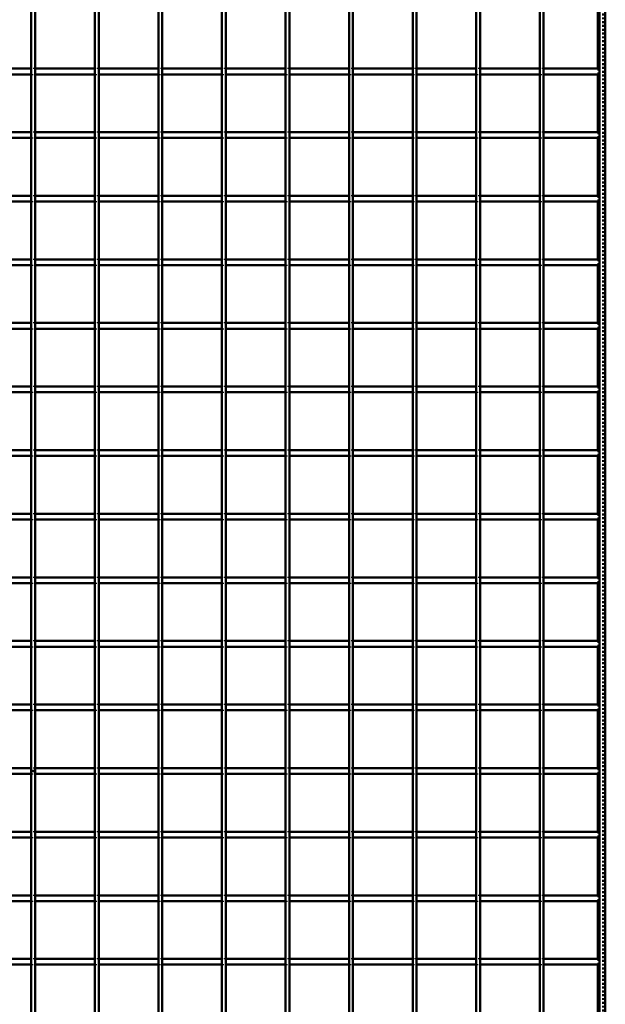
# Model space of a CAD drawing. Header units: millimetres. Extents: x -646 to 545, y -500 to 878.
# Tile 5 of 6: x -7 to 300, y -122 to 394. Entities that reach past the tile are written whole.
import ezdxf

# ---------------------------------------------------------------- set-up
doc = ezdxf.new("R2010")
doc.units = ezdxf.units.MM
doc.linetypes.add('Dashed', pattern=[2, 1, -1])
for name, color, linetype, lineweight in [('2d ConnectionPoints', 7, 'Continuous', 50), ('AM_0', 7, 'Continuous', 50), ('AM_9', 6, 'Dashed', 25)]:
    doc.layers.add(name, color=color, linetype=linetype, lineweight=lineweight)

# ---------------------------------------------------------------- blocks, each defined once
blk = doc.blocks.new('1_LP330333P35011000600VERTICAL1_0_in_LPP3303331160010003500_4')
at = {"layer": 'AM_0'}
for p, q in [((297, 497), (297, -497)), ((300, 497), (300, -497)), ((296.05, 398.46), (296.05, 368.13)), ((296.05, 365.13), (296.05, 334.8)), ((296.05, 331.8), (296.05, 301.47)), ((296.05, 298.47), (296.05, 268.14)), ((296.05, 265.14), (296.05, 234.81)), ((296.05, 231.81), (296.05, 201.48)), ((296.05, 198.48), (296.05, 168.15)), ((296.05, 165.15), (296.05, 134.82)), ((296.05, 131.82), (296.05, 101.49)), ((296.05, 98.49), (296.05, 68.16)), ((296.05, 65.16), (296.05, 34.83)), ((296.05, 31.83), (296.05, 1.5)), ((296.05, -1.5), (296.05, -31.83)), ((296.05, -34.83), (296.05, -65.16)), ((296.05, -68.16), (296.05, -98.49)), ((296.05, -101.49), (296.05, -131.82))]:
    blk.add_line(p, q, dxfattribs=at)
at = {"layer": 'AM_9'}
for p, q in [((298.55, 497), (298.55, -497)), ((298.99, 497), (298.99, -497)), ((296.05, 368.13), (296.05, 365.13)), ((296.05, 334.8), (296.05, 331.8)), ((296.05, 301.47), (296.05, 298.47)), ((296.05, 268.14), (296.05, 265.14)), ((296.05, 234.81), (296.05, 231.81)), ((296.05, 201.48), (296.05, 198.48)), ((296.05, 168.15), (296.05, 165.15)), ((296.05, 134.82), (296.05, 131.82)), ((296.05, 101.49), (296.05, 98.49)), ((296.05, 68.16), (296.05, 65.16)), ((296.05, 34.83), (296.05, 31.83)), ((296.05, 1.5), (296.05, -1.5)), ((296.05, -31.83), (296.05, -34.83)), ((296.05, -65.16), (296.05, -68.16)), ((296.05, -98.49), (296.05, -101.49))]:
    blk.add_line(p, q, dxfattribs=at)
blk = doc.blocks.new('11_LP330333P35011000600VERTICALC9_0_in_LPP3303331160010003500_4')
at = {"layer": 'AM_0'}
for p, q in [((-1, -497), (-1, 497)), ((1, -497), (1, 497))]:
    blk.add_line(p, q, dxfattribs=at)
blk = doc.blocks.new('12_LP330333P35011000600VERTICALC10_0_in_LPP3303331160010003500_4')
at = {"layer": 'AM_0'}
for p, q in [((32.33, -497), (32.33, 497)), ((34.33, -497), (34.33, 497))]:
    blk.add_line(p, q, dxfattribs=at)
blk = doc.blocks.new('13_LP330333P35011000600VERTICALC11_0_in_LPP3303331160010003500_4')
at = {"layer": 'AM_0'}
for p, q in [((65.66, -497), (65.66, 497)), ((67.66, -497), (67.66, 497))]:
    blk.add_line(p, q, dxfattribs=at)
blk = doc.blocks.new('14_LP330333P35011000600VERTICALC12_0_in_LPP3303331160010003500_4')
at = {"layer": 'AM_0'}
for p, q in [((98.99, -497), (98.99, 497)), ((100.99, -497), (100.99, 497))]:
    blk.add_line(p, q, dxfattribs=at)
blk = doc.blocks.new('15_LP330333P35011000600VERTICALC13_0_in_LPP3303331160010003500_4')
at = {"layer": 'AM_0'}
for p, q in [((132.32, -497), (132.32, 497)), ((134.32, -497), (134.32, 497))]:
    blk.add_line(p, q, dxfattribs=at)
blk = doc.blocks.new('16_LP330333P35011000600VERTICALC14_0_in_LPP3303331160010003500_4')
at = {"layer": 'AM_0'}
for p, q in [((165.65, -497), (165.65, 497)), ((167.65, -497), (167.65, 497))]:
    blk.add_line(p, q, dxfattribs=at)
blk = doc.blocks.new('17_LP330333P35011000600VERTICALC15_0_in_LPP3303331160010003500_4')
at = {"layer": 'AM_0'}
for p, q in [((198.98, -497), (198.98, 497)), ((200.98, -497), (200.98, 497))]:
    blk.add_line(p, q, dxfattribs=at)
blk = doc.blocks.new('18_LP330333P35011000600VERTICALC16_0_in_LPP3303331160010003500_4')
at = {"layer": 'AM_0'}
for p, q in [((232.31, -497), (232.31, 497)), ((234.31, -497), (234.31, 497))]:
    blk.add_line(p, q, dxfattribs=at)
blk = doc.blocks.new('19_LP330333P35011000600VERTICALC17_0_in_LPP3303331160010003500_4')
at = {"layer": 'AM_0'}
for p, q in [((265.64, -497), (265.64, 497)), ((267.64, -497), (267.64, 497))]:
    blk.add_line(p, q, dxfattribs=at)
blk = doc.blocks.new('32_9jdswc5cgtnca5zgxebwqtzel________0_in_LPP3303331160010003500_4')
at = {"layer": 'AM_0'}
for p, q in [((-1, -98.49), (-32.33, -98.49)), ((-1, -101.49), (-32.33, -101.49)), ((-1, -98.49), (-1, -101.49)), ((1, -101.49), (1, -98.49)), ((32.33, -98.49), (1, -98.49)), ((32.33, -101.49), (1, -101.49)), ((32.33, -98.49), (32.33, -101.49)), ((34.33, -101.49), (34.33, -98.49)), ((65.66, -98.49), (34.33, -98.49)), ((65.66, -101.49), (34.33, -101.49)), ((65.66, -98.49), (65.66, -101.49)), ((67.66, -101.49), (67.66, -98.49)), ((98.99, -98.49), (67.66, -98.49)), ((98.99, -101.49), (67.66, -101.49)), ((98.99, -98.49), (98.99, -101.49)), ((100.99, -101.49), (100.99, -98.49)), ((132.32, -98.49), (100.99, -98.49)), ((132.32, -101.49), (100.99, -101.49)), ((132.32, -98.49), (132.32, -101.49)), ((165.65, -98.49), (134.32, -98.49)), ((134.32, -101.49), (134.32, -98.49)), ((165.65, -101.49), (134.32, -101.49)), ((165.65, -98.49), (165.65, -101.49)), ((167.65, -101.49), (167.65, -98.49)), ((198.98, -98.49), (167.65, -98.49)), ((198.98, -101.49), (167.65, -101.49)), ((198.98, -98.49), (198.98, -101.49)), ((232.31, -98.49), (200.98, -98.49)), ((200.98, -101.49), (200.98, -98.49)), ((232.31, -101.49), (200.98, -101.49)), ((232.31, -98.49), (232.31, -101.49)), ((234.31, -101.49), (234.31, -98.49)), ((265.64, -98.49), (234.31, -98.49)), ((265.64, -101.49), (234.31, -101.49)), ((265.64, -98.49), (265.64, -101.49)), ((267.64, -101.49), (267.64, -98.49)), ((297, -98.49), (267.64, -98.49)), ((297, -101.49), (267.64, -101.49)), ((297, -98.49), (297, -101.49))]:
    blk.add_line(p, q, dxfattribs=at)
at = {"layer": 'AM_9'}
for p, q in [((1, -98.49), (-1, -98.49)), ((-1, -101.49), (1, -101.49)), ((34.33, -98.49), (32.33, -98.49)), ((32.33, -101.49), (34.33, -101.49)), ((67.66, -98.49), (65.66, -98.49)), ((65.66, -101.49), (67.66, -101.49)), ((100.99, -98.49), (98.99, -98.49)), ((98.99, -101.49), (100.99, -101.49)), ((134.32, -98.49), (132.32, -98.49)), ((132.32, -101.49), (134.32, -101.49)), ((167.65, -98.49), (165.65, -98.49)), ((165.65, -101.49), (167.65, -101.49)), ((200.98, -98.49), (198.98, -98.49)), ((198.98, -101.49), (200.98, -101.49)), ((234.31, -98.49), (232.31, -98.49)), ((232.31, -101.49), (234.31, -101.49)), ((267.64, -98.49), (265.64, -98.49)), ((265.64, -101.49), (267.64, -101.49))]:
    blk.add_line(p, q, dxfattribs=at)
blk = doc.blocks.new('33_9qaq5e8idy37gyktq3g7pl9uh________0_in_LPP3303331160010003500_4')
at = {"layer": 'AM_0'}
for p, q in [((-1, -65.16), (-32.33, -65.16)), ((-1, -65.16), (-1, -68.16)), ((1, -68.16), (1, -65.16)), ((32.33, -65.16), (1, -65.16)), ((32.33, -65.16), (32.33, -68.16)), ((34.33, -68.16), (34.33, -65.16)), ((65.66, -65.16), (34.33, -65.16)), ((65.66, -65.16), (65.66, -68.16)), ((67.66, -68.16), (67.66, -65.16)), ((98.99, -65.16), (67.66, -65.16)), ((98.99, -65.16), (98.99, -68.16)), ((100.99, -68.16), (100.99, -65.16)), ((132.32, -65.16), (100.99, -65.16)), ((132.32, -65.16), (132.32, -68.16)), ((165.65, -65.16), (134.32, -65.16)), ((134.32, -68.16), (134.32, -65.16)), ((165.65, -65.16), (165.65, -68.16)), ((167.65, -68.16), (167.65, -65.16)), ((198.98, -65.16), (167.65, -65.16)), ((198.98, -65.16), (198.98, -68.16)), ((232.31, -65.16), (200.98, -65.16)), ((200.98, -68.16), (200.98, -65.16)), ((232.31, -65.16), (232.31, -68.16)), ((234.31, -68.16), (234.31, -65.16)), ((265.64, -65.16), (234.31, -65.16)), ((265.64, -65.16), (265.64, -68.16)), ((267.64, -68.16), (267.64, -65.16)), ((297, -65.16), (267.64, -65.16)), ((297, -65.16), (297, -68.16)), ((-1, -68.16), (-32.33, -68.16)), ((32.33, -68.16), (1, -68.16)), ((65.66, -68.16), (34.33, -68.16)), ((98.99, -68.16), (67.66, -68.16)), ((132.32, -68.16), (100.99, -68.16)), ((165.65, -68.16), (134.32, -68.16)), ((198.98, -68.16), (167.65, -68.16)), ((232.31, -68.16), (200.98, -68.16)), ((265.64, -68.16), (234.31, -68.16)), ((297, -68.16), (267.64, -68.16))]:
    blk.add_line(p, q, dxfattribs=at)
at = {"layer": 'AM_9'}
for p, q in [((1, -65.16), (-1, -65.16)), ((34.33, -65.16), (32.33, -65.16)), ((67.66, -65.16), (65.66, -65.16)), ((100.99, -65.16), (98.99, -65.16)), ((134.32, -65.16), (132.32, -65.16)), ((167.65, -65.16), (165.65, -65.16)), ((200.98, -65.16), (198.98, -65.16)), ((234.31, -65.16), (232.31, -65.16)), ((267.64, -65.16), (265.64, -65.16)), ((-1, -68.16), (1, -68.16)), ((32.33, -68.16), (34.33, -68.16)), ((65.66, -68.16), (67.66, -68.16)), ((98.99, -68.16), (100.99, -68.16)), ((132.32, -68.16), (134.32, -68.16)), ((165.65, -68.16), (167.65, -68.16)), ((198.98, -68.16), (200.98, -68.16)), ((232.31, -68.16), (234.31, -68.16)), ((265.64, -68.16), (267.64, -68.16))]:
    blk.add_line(p, q, dxfattribs=at)
blk = doc.blocks.new('34_aghna322fnwt1qzxbpidz78mi________0_in_LPP3303331160010003500_4')
at = {"layer": 'AM_0'}
for p, q in [((-1, -31.83), (-32.33, -31.83)), ((-1, -34.83), (-32.33, -34.83)), ((-1, -31.83), (-1, -34.83)), ((1, -34.83), (1, -31.83)), ((32.33, -31.83), (1, -31.83)), ((32.33, -34.83), (1, -34.83)), ((32.33, -31.83), (32.33, -34.83)), ((34.33, -34.83), (34.33, -31.83)), ((65.66, -31.83), (34.33, -31.83)), ((65.66, -34.83), (34.33, -34.83)), ((65.66, -31.83), (65.66, -34.83)), ((67.66, -34.83), (67.66, -31.83)), ((98.99, -31.83), (67.66, -31.83)), ((98.99, -34.83), (67.66, -34.83)), ((98.99, -31.83), (98.99, -34.83)), ((100.99, -34.83), (100.99, -31.83)), ((132.32, -31.83), (100.99, -31.83)), ((132.32, -34.83), (100.99, -34.83)), ((132.32, -31.83), (132.32, -34.83)), ((165.65, -31.83), (134.32, -31.83)), ((134.32, -34.83), (134.32, -31.83)), ((165.65, -34.83), (134.32, -34.83)), ((165.65, -31.83), (165.65, -34.83)), ((167.65, -34.83), (167.65, -31.83)), ((198.98, -31.83), (167.65, -31.83)), ((198.98, -34.83), (167.65, -34.83)), ((198.98, -31.83), (198.98, -34.83)), ((232.31, -31.83), (200.98, -31.83)), ((200.98, -34.83), (200.98, -31.83)), ((232.31, -34.83), (200.98, -34.83)), ((232.31, -31.83), (232.31, -34.83)), ((234.31, -34.83), (234.31, -31.83)), ((265.64, -31.83), (234.31, -31.83)), ((265.64, -34.83), (234.31, -34.83)), ((265.64, -31.83), (265.64, -34.83)), ((267.64, -34.83), (267.64, -31.83)), ((297, -31.83), (267.64, -31.83)), ((297, -34.83), (267.64, -34.83)), ((297, -31.83), (297, -34.83))]:
    blk.add_line(p, q, dxfattribs=at)
at = {"layer": 'AM_9'}
for p, q in [((1, -31.83), (-1, -31.83)), ((-1, -34.83), (1, -34.83)), ((34.33, -31.83), (32.33, -31.83)), ((32.33, -34.83), (34.33, -34.83)), ((67.66, -31.83), (65.66, -31.83)), ((65.66, -34.83), (67.66, -34.83)), ((100.99, -31.83), (98.99, -31.83)), ((98.99, -34.83), (100.99, -34.83)), ((134.32, -31.83), (132.32, -31.83)), ((132.32, -34.83), (134.32, -34.83)), ((167.65, -31.83), (165.65, -31.83)), ((165.65, -34.83), (167.65, -34.83)), ((200.98, -31.83), (198.98, -31.83)), ((198.98, -34.83), (200.98, -34.83)), ((234.31, -31.83), (232.31, -31.83)), ((232.31, -34.83), (234.31, -34.83)), ((267.64, -31.83), (265.64, -31.83)), ((265.64, -34.83), (267.64, -34.83))]:
    blk.add_line(p, q, dxfattribs=at)
blk = doc.blocks.new('35_vgpky97bdm0uu32fz2g6us3lf________0_in_LPP3303331160010003500_4')
at = {"layer": 'AM_0'}
for p, q in [((-1, 1.5), (-32.33, 1.5)), ((-1, 1.5), (-1, -1.5)), ((1, -1.5), (1, 1.5)), ((32.33, 1.5), (1, 1.5)), ((32.33, 1.5), (32.33, -1.5)), ((34.33, -1.5), (34.33, 1.5)), ((65.66, 1.5), (34.33, 1.5)), ((65.66, 1.5), (65.66, -1.5)), ((67.66, -1.5), (67.66, 1.5)), ((98.99, 1.5), (67.66, 1.5)), ((98.99, 1.5), (98.99, -1.5)), ((100.99, -1.5), (100.99, 1.5)), ((132.32, 1.5), (100.99, 1.5)), ((132.32, 1.5), (132.32, -1.5)), ((165.65, 1.5), (134.32, 1.5)), ((134.32, -1.5), (134.32, 1.5)), ((165.65, 1.5), (165.65, -1.5)), ((167.65, -1.5), (167.65, 1.5)), ((198.98, 1.5), (167.65, 1.5)), ((198.98, 1.5), (198.98, -1.5)), ((232.31, 1.5), (200.98, 1.5)), ((200.98, -1.5), (200.98, 1.5)), ((232.31, 1.5), (232.31, -1.5)), ((234.31, -1.5), (234.31, 1.5)), ((265.64, 1.5), (234.31, 1.5)), ((265.64, 1.5), (265.64, -1.5)), ((267.64, -1.5), (267.64, 1.5)), ((297, 1.5), (267.64, 1.5)), ((297, 1.5), (297, -1.5)), ((-1, -1.5), (-32.33, -1.5)), ((32.33, -1.5), (1, -1.5)), ((65.66, -1.5), (34.33, -1.5)), ((98.99, -1.5), (67.66, -1.5)), ((132.32, -1.5), (100.99, -1.5)), ((165.65, -1.5), (134.32, -1.5)), ((198.98, -1.5), (167.65, -1.5)), ((232.31, -1.5), (200.98, -1.5)), ((265.64, -1.5), (234.31, -1.5)), ((297, -1.5), (267.64, -1.5))]:
    blk.add_line(p, q, dxfattribs=at)
at = {"layer": 'AM_9'}
for p, q in [((1, 1.5), (-1, 1.5)), ((34.33, 1.5), (32.33, 1.5)), ((67.66, 1.5), (65.66, 1.5)), ((100.99, 1.5), (98.99, 1.5)), ((134.32, 1.5), (132.32, 1.5)), ((167.65, 1.5), (165.65, 1.5)), ((200.98, 1.5), (198.98, 1.5)), ((234.31, 1.5), (232.31, 1.5)), ((267.64, 1.5), (265.64, 1.5)), ((-1, -1.5), (1, -1.5)), ((32.33, -1.5), (34.33, -1.5)), ((65.66, -1.5), (67.66, -1.5)), ((98.99, -1.5), (100.99, -1.5)), ((132.32, -1.5), (134.32, -1.5)), ((165.65, -1.5), (167.65, -1.5)), ((198.98, -1.5), (200.98, -1.5)), ((232.31, -1.5), (234.31, -1.5)), ((265.64, -1.5), (267.64, -1.5))]:
    blk.add_line(p, q, dxfattribs=at)
blk = doc.blocks.new('36_go2wdkua8dk516t7kkgviaw2a________0_in_LPP3303331160010003500_4')
at = {"layer": 'AM_0'}
for p, q in [((-1, 34.83), (-32.33, 34.83)), ((-1, 31.83), (-32.33, 31.83)), ((-1, 34.83), (-1, 31.83)), ((1, 31.83), (1, 34.83)), ((32.33, 34.83), (1, 34.83)), ((32.33, 31.83), (1, 31.83)), ((32.33, 34.83), (32.33, 31.83)), ((34.33, 31.83), (34.33, 34.83)), ((65.66, 34.83), (34.33, 34.83)), ((65.66, 31.83), (34.33, 31.83)), ((65.66, 34.83), (65.66, 31.83)), ((67.66, 31.83), (67.66, 34.83)), ((98.99, 34.83), (67.66, 34.83)), ((98.99, 31.83), (67.66, 31.83)), ((98.99, 34.83), (98.99, 31.83)), ((100.99, 31.83), (100.99, 34.83)), ((132.32, 34.83), (100.99, 34.83)), ((132.32, 31.83), (100.99, 31.83)), ((132.32, 34.83), (132.32, 31.83)), ((165.65, 34.83), (134.32, 34.83)), ((134.32, 31.83), (134.32, 34.83)), ((165.65, 31.83), (134.32, 31.83)), ((165.65, 34.83), (165.65, 31.83)), ((167.65, 31.83), (167.65, 34.83)), ((198.98, 34.83), (167.65, 34.83)), ((198.98, 31.83), (167.65, 31.83)), ((198.98, 34.83), (198.98, 31.83)), ((232.31, 34.83), (200.98, 34.83)), ((200.98, 31.83), (200.98, 34.83)), ((232.31, 31.83), (200.98, 31.83)), ((232.31, 34.83), (232.31, 31.83)), ((234.31, 31.83), (234.31, 34.83)), ((265.64, 34.83), (234.31, 34.83)), ((265.64, 31.83), (234.31, 31.83)), ((265.64, 34.83), (265.64, 31.83)), ((267.64, 31.83), (267.64, 34.83)), ((297, 34.83), (267.64, 34.83)), ((297, 31.83), (267.64, 31.83)), ((297, 34.83), (297, 31.83))]:
    blk.add_line(p, q, dxfattribs=at)
at = {"layer": 'AM_9'}
for p, q in [((1, 34.83), (-1, 34.83)), ((-1, 31.83), (1, 31.83)), ((34.33, 34.83), (32.33, 34.83)), ((32.33, 31.83), (34.33, 31.83)), ((67.66, 34.83), (65.66, 34.83)), ((65.66, 31.83), (67.66, 31.83)), ((100.99, 34.83), (98.99, 34.83)), ((98.99, 31.83), (100.99, 31.83)), ((134.32, 34.83), (132.32, 34.83)), ((132.32, 31.83), (134.32, 31.83)), ((167.65, 34.83), (165.65, 34.83)), ((165.65, 31.83), (167.65, 31.83)), ((200.98, 34.83), (198.98, 34.83)), ((198.98, 31.83), (200.98, 31.83)), ((234.31, 34.83), (232.31, 34.83)), ((232.31, 31.83), (234.31, 31.83)), ((267.64, 34.83), (265.64, 34.83)), ((265.64, 31.83), (267.64, 31.83))]:
    blk.add_line(p, q, dxfattribs=at)
blk = doc.blocks.new('37_oodrnj6yf3tkq0uzaq79ta37g________0_in_LPP3303331160010003500_4')
at = {"layer": 'AM_0'}
for p, q in [((-1, 68.16), (-32.33, 68.16)), ((-1, 68.16), (-1, 65.16)), ((1, 65.16), (1, 68.16)), ((32.33, 68.16), (1, 68.16)), ((32.33, 68.16), (32.33, 65.16)), ((34.33, 65.16), (34.33, 68.16)), ((65.66, 68.16), (34.33, 68.16)), ((65.66, 68.16), (65.66, 65.16)), ((67.66, 65.16), (67.66, 68.16)), ((98.99, 68.16), (67.66, 68.16)), ((98.99, 68.16), (98.99, 65.16)), ((100.99, 65.16), (100.99, 68.16)), ((132.32, 68.16), (100.99, 68.16)), ((132.32, 68.16), (132.32, 65.16)), ((165.65, 68.16), (134.32, 68.16)), ((134.32, 65.16), (134.32, 68.16)), ((165.65, 68.16), (165.65, 65.16)), ((167.65, 65.16), (167.65, 68.16)), ((198.98, 68.16), (167.65, 68.16)), ((198.98, 68.16), (198.98, 65.16)), ((232.31, 68.16), (200.98, 68.16)), ((200.98, 65.16), (200.98, 68.16)), ((232.31, 68.16), (232.31, 65.16)), ((234.31, 65.16), (234.31, 68.16)), ((265.64, 68.16), (234.31, 68.16)), ((265.64, 68.16), (265.64, 65.16)), ((267.64, 65.16), (267.64, 68.16)), ((297, 68.16), (267.64, 68.16)), ((297, 68.16), (297, 65.16)), ((-1, 65.16), (-32.33, 65.16)), ((32.33, 65.16), (1, 65.16)), ((65.66, 65.16), (34.33, 65.16)), ((98.99, 65.16), (67.66, 65.16)), ((132.32, 65.16), (100.99, 65.16)), ((165.65, 65.16), (134.32, 65.16)), ((198.98, 65.16), (167.65, 65.16)), ((232.31, 65.16), (200.98, 65.16)), ((265.64, 65.16), (234.31, 65.16)), ((297, 65.16), (267.64, 65.16))]:
    blk.add_line(p, q, dxfattribs=at)
at = {"layer": 'AM_9'}
for p, q in [((1, 68.16), (-1, 68.16)), ((34.33, 68.16), (32.33, 68.16)), ((67.66, 68.16), (65.66, 68.16)), ((100.99, 68.16), (98.99, 68.16)), ((134.32, 68.16), (132.32, 68.16)), ((167.65, 68.16), (165.65, 68.16)), ((200.98, 68.16), (198.98, 68.16)), ((234.31, 68.16), (232.31, 68.16)), ((267.64, 68.16), (265.64, 68.16)), ((-1, 65.16), (1, 65.16)), ((32.33, 65.16), (34.33, 65.16)), ((65.66, 65.16), (67.66, 65.16)), ((98.99, 65.16), (100.99, 65.16)), ((132.32, 65.16), (134.32, 65.16)), ((165.65, 65.16), (167.65, 65.16)), ((198.98, 65.16), (200.98, 65.16)), ((232.31, 65.16), (234.31, 65.16)), ((265.64, 65.16), (267.64, 65.16))]:
    blk.add_line(p, q, dxfattribs=at)
blk = doc.blocks.new('38_rgeu6r6o9dz36n0zedbymiq3r________0_in_LPP3303331160010003500_4')
at = {"layer": 'AM_0'}
for p, q in [((-1, 101.49), (-32.33, 101.49)), ((-1, 98.49), (-32.33, 98.49)), ((-1, 101.49), (-1, 98.49)), ((1, 98.49), (1, 101.49)), ((32.33, 101.49), (1, 101.49)), ((32.33, 98.49), (1, 98.49)), ((32.33, 101.49), (32.33, 98.49)), ((34.33, 98.49), (34.33, 101.49)), ((65.66, 101.49), (34.33, 101.49)), ((65.66, 98.49), (34.33, 98.49)), ((65.66, 101.49), (65.66, 98.49)), ((67.66, 98.49), (67.66, 101.49)), ((98.99, 101.49), (67.66, 101.49)), ((98.99, 98.49), (67.66, 98.49)), ((98.99, 101.49), (98.99, 98.49)), ((100.99, 98.49), (100.99, 101.49)), ((132.32, 101.49), (100.99, 101.49)), ((132.32, 98.49), (100.99, 98.49)), ((132.32, 101.49), (132.32, 98.49)), ((165.65, 101.49), (134.32, 101.49)), ((134.32, 98.49), (134.32, 101.49)), ((165.65, 98.49), (134.32, 98.49)), ((165.65, 101.49), (165.65, 98.49)), ((167.65, 98.49), (167.65, 101.49)), ((198.98, 101.49), (167.65, 101.49)), ((198.98, 98.49), (167.65, 98.49)), ((198.98, 101.49), (198.98, 98.49)), ((232.31, 101.49), (200.98, 101.49)), ((200.98, 98.49), (200.98, 101.49)), ((232.31, 98.49), (200.98, 98.49)), ((232.31, 101.49), (232.31, 98.49)), ((234.31, 98.49), (234.31, 101.49)), ((265.64, 101.49), (234.31, 101.49)), ((265.64, 98.49), (234.31, 98.49)), ((265.64, 101.49), (265.64, 98.49)), ((267.64, 98.49), (267.64, 101.49)), ((297, 101.49), (267.64, 101.49)), ((297, 98.49), (267.64, 98.49)), ((297, 101.49), (297, 98.49))]:
    blk.add_line(p, q, dxfattribs=at)
at = {"layer": 'AM_9'}
for p, q in [((1, 101.49), (-1, 101.49)), ((-1, 98.49), (1, 98.49)), ((34.33, 101.49), (32.33, 101.49)), ((32.33, 98.49), (34.33, 98.49)), ((67.66, 101.49), (65.66, 101.49)), ((65.66, 98.49), (67.66, 98.49)), ((100.99, 101.49), (98.99, 101.49)), ((98.99, 98.49), (100.99, 98.49)), ((134.32, 101.49), (132.32, 101.49)), ((132.32, 98.49), (134.32, 98.49)), ((167.65, 101.49), (165.65, 101.49)), ((165.65, 98.49), (167.65, 98.49)), ((200.98, 101.49), (198.98, 101.49)), ((198.98, 98.49), (200.98, 98.49)), ((234.31, 101.49), (232.31, 101.49)), ((232.31, 98.49), (234.31, 98.49)), ((267.64, 101.49), (265.64, 101.49)), ((265.64, 98.49), (267.64, 98.49))]:
    blk.add_line(p, q, dxfattribs=at)
blk = doc.blocks.new('39_v7jhofesq4grozqt9tocl1opb________0_in_LPP3303331160010003500_4')
at = {"layer": 'AM_0'}
for p, q in [((-1, 134.82), (-32.33, 134.82)), ((-1, 134.82), (-1, 131.82)), ((1, 131.82), (1, 134.82)), ((32.33, 134.82), (1, 134.82)), ((32.33, 134.82), (32.33, 131.82)), ((34.33, 131.82), (34.33, 134.82)), ((65.66, 134.82), (34.33, 134.82)), ((65.66, 134.82), (65.66, 131.82)), ((67.66, 131.82), (67.66, 134.82)), ((98.99, 134.82), (67.66, 134.82)), ((98.99, 134.82), (98.99, 131.82)), ((100.99, 131.82), (100.99, 134.82)), ((132.32, 134.82), (100.99, 134.82)), ((132.32, 134.82), (132.32, 131.82)), ((165.65, 134.82), (134.32, 134.82)), ((134.32, 131.82), (134.32, 134.82)), ((165.65, 134.82), (165.65, 131.82)), ((167.65, 131.82), (167.65, 134.82)), ((198.98, 134.82), (167.65, 134.82)), ((198.98, 134.82), (198.98, 131.82)), ((232.31, 134.82), (200.98, 134.82)), ((200.98, 131.82), (200.98, 134.82)), ((232.31, 134.82), (232.31, 131.82)), ((234.31, 131.82), (234.31, 134.82)), ((265.64, 134.82), (234.31, 134.82)), ((265.64, 134.82), (265.64, 131.82)), ((267.64, 131.82), (267.64, 134.82)), ((297, 134.82), (267.64, 134.82)), ((297, 134.82), (297, 131.82)), ((-1, 131.82), (-32.33, 131.82)), ((32.33, 131.82), (1, 131.82)), ((65.66, 131.82), (34.33, 131.82)), ((98.99, 131.82), (67.66, 131.82)), ((132.32, 131.82), (100.99, 131.82)), ((165.65, 131.82), (134.32, 131.82)), ((198.98, 131.82), (167.65, 131.82)), ((232.31, 131.82), (200.98, 131.82)), ((265.64, 131.82), (234.31, 131.82)), ((297, 131.82), (267.64, 131.82))]:
    blk.add_line(p, q, dxfattribs=at)
at = {"layer": 'AM_9'}
for p, q in [((1, 134.82), (-1, 134.82)), ((34.33, 134.82), (32.33, 134.82)), ((67.66, 134.82), (65.66, 134.82)), ((100.99, 134.82), (98.99, 134.82)), ((134.32, 134.82), (132.32, 134.82)), ((167.65, 134.82), (165.65, 134.82)), ((200.98, 134.82), (198.98, 134.82)), ((234.31, 134.82), (232.31, 134.82)), ((267.64, 134.82), (265.64, 134.82)), ((-1, 131.82), (1, 131.82)), ((32.33, 131.82), (34.33, 131.82)), ((65.66, 131.82), (67.66, 131.82)), ((98.99, 131.82), (100.99, 131.82)), ((132.32, 131.82), (134.32, 131.82)), ((165.65, 131.82), (167.65, 131.82)), ((198.98, 131.82), (200.98, 131.82)), ((232.31, 131.82), (234.31, 131.82)), ((265.64, 131.82), (267.64, 131.82))]:
    blk.add_line(p, q, dxfattribs=at)
blk = doc.blocks.new('40_0grsrmxah9h9ftwunhie53nii________0_in_LPP3303331160010003500_4')
at = {"layer": 'AM_0'}
for p, q in [((-1, 168.15), (-32.33, 168.15)), ((-1, 165.15), (-32.33, 165.15)), ((-1, 168.15), (-1, 165.15)), ((1, 165.15), (1, 168.15)), ((32.33, 168.15), (1, 168.15)), ((32.33, 165.15), (1, 165.15)), ((32.33, 168.15), (32.33, 165.15)), ((34.33, 165.15), (34.33, 168.15)), ((65.66, 168.15), (34.33, 168.15)), ((65.66, 165.15), (34.33, 165.15)), ((65.66, 168.15), (65.66, 165.15)), ((67.66, 165.15), (67.66, 168.15)), ((98.99, 168.15), (67.66, 168.15)), ((98.99, 165.15), (67.66, 165.15)), ((98.99, 168.15), (98.99, 165.15)), ((100.99, 165.15), (100.99, 168.15)), ((132.32, 168.15), (100.99, 168.15)), ((132.32, 165.15), (100.99, 165.15)), ((132.32, 168.15), (132.32, 165.15)), ((165.65, 168.15), (134.32, 168.15)), ((134.32, 165.15), (134.32, 168.15)), ((165.65, 165.15), (134.32, 165.15)), ((165.65, 168.15), (165.65, 165.15)), ((167.65, 165.15), (167.65, 168.15)), ((198.98, 168.15), (167.65, 168.15)), ((198.98, 165.15), (167.65, 165.15)), ((198.98, 168.15), (198.98, 165.15)), ((232.31, 168.15), (200.98, 168.15)), ((200.98, 165.15), (200.98, 168.15)), ((232.31, 165.15), (200.98, 165.15)), ((232.31, 168.15), (232.31, 165.15)), ((234.31, 165.15), (234.31, 168.15)), ((265.64, 168.15), (234.31, 168.15)), ((265.64, 165.15), (234.31, 165.15)), ((265.64, 168.15), (265.64, 165.15)), ((267.64, 165.15), (267.64, 168.15)), ((297, 168.15), (267.64, 168.15)), ((297, 165.15), (267.64, 165.15)), ((297, 168.15), (297, 165.15))]:
    blk.add_line(p, q, dxfattribs=at)
at = {"layer": 'AM_9'}
for p, q in [((1, 168.15), (-1, 168.15)), ((-1, 165.15), (1, 165.15)), ((34.33, 168.15), (32.33, 168.15)), ((32.33, 165.15), (34.33, 165.15)), ((67.66, 168.15), (65.66, 168.15)), ((65.66, 165.15), (67.66, 165.15)), ((100.99, 168.15), (98.99, 168.15)), ((98.99, 165.15), (100.99, 165.15)), ((134.32, 168.15), (132.32, 168.15)), ((132.32, 165.15), (134.32, 165.15)), ((167.65, 168.15), (165.65, 168.15)), ((165.65, 165.15), (167.65, 165.15)), ((200.98, 168.15), (198.98, 168.15)), ((198.98, 165.15), (200.98, 165.15)), ((234.31, 168.15), (232.31, 168.15)), ((232.31, 165.15), (234.31, 165.15)), ((267.64, 168.15), (265.64, 168.15)), ((265.64, 165.15), (267.64, 165.15))]:
    blk.add_line(p, q, dxfattribs=at)
blk = doc.blocks.new('41_sw10kkvpuvmjbety4z87nxhbp________0_in_LPP3303331160010003500_4')
at = {"layer": 'AM_0'}
for p, q in [((-1, 201.48), (-32.33, 201.48)), ((-1, 201.48), (-1, 198.48)), ((1, 198.48), (1, 201.48)), ((32.33, 201.48), (1, 201.48)), ((32.33, 201.48), (32.33, 198.48)), ((34.33, 198.48), (34.33, 201.48)), ((65.66, 201.48), (34.33, 201.48)), ((65.66, 201.48), (65.66, 198.48)), ((67.66, 198.48), (67.66, 201.48)), ((98.99, 201.48), (67.66, 201.48)), ((98.99, 201.48), (98.99, 198.48)), ((100.99, 198.48), (100.99, 201.48)), ((132.32, 201.48), (100.99, 201.48)), ((132.32, 201.48), (132.32, 198.48)), ((165.65, 201.48), (134.32, 201.48)), ((134.32, 198.48), (134.32, 201.48)), ((165.65, 201.48), (165.65, 198.48)), ((167.65, 198.48), (167.65, 201.48)), ((198.98, 201.48), (167.65, 201.48)), ((198.98, 201.48), (198.98, 198.48)), ((232.31, 201.48), (200.98, 201.48)), ((200.98, 198.48), (200.98, 201.48)), ((232.31, 201.48), (232.31, 198.48)), ((234.31, 198.48), (234.31, 201.48)), ((265.64, 201.48), (234.31, 201.48)), ((265.64, 201.48), (265.64, 198.48)), ((267.64, 198.48), (267.64, 201.48)), ((297, 201.48), (267.64, 201.48)), ((297, 201.48), (297, 198.48)), ((-1, 198.48), (-32.33, 198.48)), ((32.33, 198.48), (1, 198.48)), ((65.66, 198.48), (34.33, 198.48)), ((98.99, 198.48), (67.66, 198.48)), ((132.32, 198.48), (100.99, 198.48)), ((165.65, 198.48), (134.32, 198.48)), ((198.98, 198.48), (167.65, 198.48)), ((232.31, 198.48), (200.98, 198.48)), ((265.64, 198.48), (234.31, 198.48)), ((297, 198.48), (267.64, 198.48))]:
    blk.add_line(p, q, dxfattribs=at)
at = {"layer": 'AM_9'}
for p, q in [((1, 201.48), (-1, 201.48)), ((34.33, 201.48), (32.33, 201.48)), ((67.66, 201.48), (65.66, 201.48)), ((100.99, 201.48), (98.99, 201.48)), ((134.32, 201.48), (132.32, 201.48)), ((167.65, 201.48), (165.65, 201.48)), ((200.98, 201.48), (198.98, 201.48)), ((234.31, 201.48), (232.31, 201.48)), ((267.64, 201.48), (265.64, 201.48)), ((-1, 198.48), (1, 198.48)), ((32.33, 198.48), (34.33, 198.48)), ((65.66, 198.48), (67.66, 198.48)), ((98.99, 198.48), (100.99, 198.48)), ((132.32, 198.48), (134.32, 198.48)), ((165.65, 198.48), (167.65, 198.48)), ((198.98, 198.48), (200.98, 198.48)), ((232.31, 198.48), (234.31, 198.48)), ((265.64, 198.48), (267.64, 198.48))]:
    blk.add_line(p, q, dxfattribs=at)
blk = doc.blocks.new('42_atu0nrt9dn5qfedga66letcql________0_in_LPP3303331160010003500_4')
at = {"layer": 'AM_0'}
for p, q in [((-1, 234.81), (-32.33, 234.81)), ((-1, 234.81), (-1, 231.81)), ((1, 231.81), (1, 234.81)), ((32.33, 234.81), (1, 234.81)), ((32.33, 234.81), (32.33, 231.81)), ((34.33, 231.81), (34.33, 234.81)), ((65.66, 234.81), (34.33, 234.81)), ((65.66, 234.81), (65.66, 231.81)), ((67.66, 231.81), (67.66, 234.81)), ((98.99, 234.81), (67.66, 234.81)), ((98.99, 234.81), (98.99, 231.81)), ((100.99, 231.81), (100.99, 234.81)), ((132.32, 234.81), (100.99, 234.81)), ((132.32, 234.81), (132.32, 231.81)), ((165.65, 234.81), (134.32, 234.81)), ((134.32, 231.81), (134.32, 234.81)), ((165.65, 234.81), (165.65, 231.81)), ((167.65, 231.81), (167.65, 234.81)), ((198.98, 234.81), (167.65, 234.81)), ((198.98, 234.81), (198.98, 231.81)), ((232.31, 234.81), (200.98, 234.81)), ((200.98, 231.81), (200.98, 234.81)), ((232.31, 234.81), (232.31, 231.81)), ((234.31, 231.81), (234.31, 234.81)), ((265.64, 234.81), (234.31, 234.81)), ((265.64, 234.81), (265.64, 231.81)), ((267.64, 231.81), (267.64, 234.81)), ((297, 234.81), (267.64, 234.81)), ((297, 234.81), (297, 231.81)), ((-1, 231.81), (-32.33, 231.81)), ((32.33, 231.81), (1, 231.81)), ((65.66, 231.81), (34.33, 231.81)), ((98.99, 231.81), (67.66, 231.81)), ((132.32, 231.81), (100.99, 231.81)), ((165.65, 231.81), (134.32, 231.81)), ((198.98, 231.81), (167.65, 231.81)), ((232.31, 231.81), (200.98, 231.81)), ((265.64, 231.81), (234.31, 231.81)), ((297, 231.81), (267.64, 231.81))]:
    blk.add_line(p, q, dxfattribs=at)
at = {"layer": 'AM_9'}
for p, q in [((1, 234.81), (-1, 234.81)), ((34.33, 234.81), (32.33, 234.81)), ((67.66, 234.81), (65.66, 234.81)), ((100.99, 234.81), (98.99, 234.81)), ((134.32, 234.81), (132.32, 234.81)), ((167.65, 234.81), (165.65, 234.81)), ((200.98, 234.81), (198.98, 234.81)), ((234.31, 234.81), (232.31, 234.81)), ((267.64, 234.81), (265.64, 234.81)), ((-1, 231.81), (1, 231.81)), ((32.33, 231.81), (34.33, 231.81)), ((65.66, 231.81), (67.66, 231.81)), ((98.99, 231.81), (100.99, 231.81)), ((132.32, 231.81), (134.32, 231.81)), ((165.65, 231.81), (167.65, 231.81)), ((198.98, 231.81), (200.98, 231.81)), ((232.31, 231.81), (234.31, 231.81)), ((265.64, 231.81), (267.64, 231.81))]:
    blk.add_line(p, q, dxfattribs=at)
blk = doc.blocks.new('43_lvg1znkx7xi6519icenn920ck________0_in_LPP3303331160010003500_4')
at = {"layer": 'AM_0'}
for p, q in [((-1, 268.14), (-32.33, 268.14)), ((-1, 265.14), (-32.33, 265.14)), ((-1, 268.14), (-1, 265.14)), ((1, 265.14), (1, 268.14)), ((32.33, 268.14), (1, 268.14)), ((32.33, 265.14), (1, 265.14)), ((32.33, 268.14), (32.33, 265.14)), ((34.33, 265.14), (34.33, 268.14)), ((65.66, 268.14), (34.33, 268.14)), ((65.66, 265.14), (34.33, 265.14)), ((65.66, 268.14), (65.66, 265.14)), ((67.66, 265.14), (67.66, 268.14)), ((98.99, 268.14), (67.66, 268.14)), ((98.99, 265.14), (67.66, 265.14)), ((98.99, 268.14), (98.99, 265.14)), ((100.99, 265.14), (100.99, 268.14)), ((132.32, 268.14), (100.99, 268.14)), ((132.32, 265.14), (100.99, 265.14)), ((132.32, 268.14), (132.32, 265.14)), ((165.65, 268.14), (134.32, 268.14)), ((134.32, 265.14), (134.32, 268.14)), ((165.65, 265.14), (134.32, 265.14)), ((165.65, 268.14), (165.65, 265.14)), ((167.65, 265.14), (167.65, 268.14)), ((198.98, 268.14), (167.65, 268.14)), ((198.98, 265.14), (167.65, 265.14)), ((198.98, 268.14), (198.98, 265.14)), ((232.31, 268.14), (200.98, 268.14)), ((200.98, 265.14), (200.98, 268.14)), ((232.31, 265.14), (200.98, 265.14)), ((232.31, 268.14), (232.31, 265.14)), ((234.31, 265.14), (234.31, 268.14)), ((265.64, 268.14), (234.31, 268.14)), ((265.64, 265.14), (234.31, 265.14)), ((265.64, 268.14), (265.64, 265.14)), ((267.64, 265.14), (267.64, 268.14)), ((297, 268.14), (267.64, 268.14)), ((297, 265.14), (267.64, 265.14)), ((297, 268.14), (297, 265.14))]:
    blk.add_line(p, q, dxfattribs=at)
at = {"layer": 'AM_9'}
for p, q in [((1, 268.14), (-1, 268.14)), ((-1, 265.14), (1, 265.14)), ((34.33, 268.14), (32.33, 268.14)), ((32.33, 265.14), (34.33, 265.14)), ((67.66, 268.14), (65.66, 268.14)), ((65.66, 265.14), (67.66, 265.14)), ((100.99, 268.14), (98.99, 268.14)), ((98.99, 265.14), (100.99, 265.14)), ((134.32, 268.14), (132.32, 268.14)), ((132.32, 265.14), (134.32, 265.14)), ((167.65, 268.14), (165.65, 268.14)), ((165.65, 265.14), (167.65, 265.14)), ((200.98, 268.14), (198.98, 268.14)), ((198.98, 265.14), (200.98, 265.14)), ((234.31, 268.14), (232.31, 268.14)), ((232.31, 265.14), (234.31, 265.14)), ((267.64, 268.14), (265.64, 268.14)), ((265.64, 265.14), (267.64, 265.14))]:
    blk.add_line(p, q, dxfattribs=at)
blk = doc.blocks.new('44_88ffk32ltk7419rwhh744clxk________0_in_LPP3303331160010003500_4')
at = {"layer": 'AM_0'}
for p, q in [((-1, 301.47), (-32.33, 301.47)), ((-1, 301.47), (-1, 298.47)), ((1, 298.47), (1, 301.47)), ((32.33, 301.47), (1, 301.47)), ((32.33, 301.47), (32.33, 298.47)), ((34.33, 298.47), (34.33, 301.47)), ((65.66, 301.47), (34.33, 301.47)), ((65.66, 301.47), (65.66, 298.47)), ((67.66, 298.47), (67.66, 301.47)), ((98.99, 301.47), (67.66, 301.47)), ((98.99, 301.47), (98.99, 298.47)), ((100.99, 298.47), (100.99, 301.47)), ((132.32, 301.47), (100.99, 301.47)), ((132.32, 301.47), (132.32, 298.47)), ((165.65, 301.47), (134.32, 301.47)), ((134.32, 298.47), (134.32, 301.47)), ((165.65, 301.47), (165.65, 298.47)), ((167.65, 298.47), (167.65, 301.47)), ((198.98, 301.47), (167.65, 301.47)), ((198.98, 301.47), (198.98, 298.47)), ((232.31, 301.47), (200.98, 301.47)), ((200.98, 298.47), (200.98, 301.47)), ((232.31, 301.47), (232.31, 298.47)), ((234.31, 298.47), (234.31, 301.47)), ((265.64, 301.47), (234.31, 301.47)), ((265.64, 301.47), (265.64, 298.47)), ((267.64, 298.47), (267.64, 301.47)), ((297, 301.47), (267.64, 301.47)), ((297, 301.47), (297, 298.47)), ((-1, 298.47), (-32.33, 298.47)), ((32.33, 298.47), (1, 298.47)), ((65.66, 298.47), (34.33, 298.47)), ((98.99, 298.47), (67.66, 298.47)), ((132.32, 298.47), (100.99, 298.47)), ((165.65, 298.47), (134.32, 298.47)), ((198.98, 298.47), (167.65, 298.47)), ((232.31, 298.47), (200.98, 298.47)), ((265.64, 298.47), (234.31, 298.47)), ((297, 298.47), (267.64, 298.47))]:
    blk.add_line(p, q, dxfattribs=at)
at = {"layer": 'AM_9'}
for p, q in [((1, 301.47), (-1, 301.47)), ((34.33, 301.47), (32.33, 301.47)), ((67.66, 301.47), (65.66, 301.47)), ((100.99, 301.47), (98.99, 301.47)), ((134.32, 301.47), (132.32, 301.47)), ((167.65, 301.47), (165.65, 301.47)), ((200.98, 301.47), (198.98, 301.47)), ((234.31, 301.47), (232.31, 301.47)), ((267.64, 301.47), (265.64, 301.47)), ((-1, 298.47), (1, 298.47)), ((32.33, 298.47), (34.33, 298.47)), ((65.66, 298.47), (67.66, 298.47)), ((98.99, 298.47), (100.99, 298.47)), ((132.32, 298.47), (134.32, 298.47)), ((165.65, 298.47), (167.65, 298.47)), ((198.98, 298.47), (200.98, 298.47)), ((232.31, 298.47), (234.31, 298.47)), ((265.64, 298.47), (267.64, 298.47))]:
    blk.add_line(p, q, dxfattribs=at)
blk = doc.blocks.new('45_5vcv36dcy2pbrzd4szjuygk1a________0_in_LPP3303331160010003500_4')
at = {"layer": 'AM_0'}
for p, q in [((-1, 334.8), (-32.33, 334.8)), ((-1, 331.8), (-32.33, 331.8)), ((-1, 334.8), (-1, 331.8)), ((1, 331.8), (1, 334.8)), ((32.33, 334.8), (1, 334.8)), ((32.33, 331.8), (1, 331.8)), ((32.33, 334.8), (32.33, 331.8)), ((34.33, 331.8), (34.33, 334.8)), ((65.66, 334.8), (34.33, 334.8)), ((65.66, 331.8), (34.33, 331.8)), ((65.66, 334.8), (65.66, 331.8)), ((67.66, 331.8), (67.66, 334.8)), ((98.99, 334.8), (67.66, 334.8)), ((98.99, 331.8), (67.66, 331.8)), ((98.99, 334.8), (98.99, 331.8)), ((100.99, 331.8), (100.99, 334.8)), ((132.32, 334.8), (100.99, 334.8)), ((132.32, 331.8), (100.99, 331.8)), ((132.32, 334.8), (132.32, 331.8)), ((165.65, 334.8), (134.32, 334.8)), ((134.32, 331.8), (134.32, 334.8)), ((165.65, 331.8), (134.32, 331.8)), ((165.65, 334.8), (165.65, 331.8)), ((167.65, 331.8), (167.65, 334.8)), ((198.98, 334.8), (167.65, 334.8)), ((198.98, 331.8), (167.65, 331.8)), ((198.98, 334.8), (198.98, 331.8)), ((232.31, 334.8), (200.98, 334.8)), ((200.98, 331.8), (200.98, 334.8)), ((232.31, 331.8), (200.98, 331.8)), ((232.31, 334.8), (232.31, 331.8)), ((234.31, 331.8), (234.31, 334.8)), ((265.64, 334.8), (234.31, 334.8)), ((265.64, 331.8), (234.31, 331.8)), ((265.64, 334.8), (265.64, 331.8)), ((267.64, 331.8), (267.64, 334.8)), ((297, 334.8), (267.64, 334.8)), ((297, 331.8), (267.64, 331.8)), ((297, 334.8), (297, 331.8))]:
    blk.add_line(p, q, dxfattribs=at)
at = {"layer": 'AM_9'}
for p, q in [((1, 334.8), (-1, 334.8)), ((-1, 331.8), (1, 331.8)), ((34.33, 334.8), (32.33, 334.8)), ((32.33, 331.8), (34.33, 331.8)), ((67.66, 334.8), (65.66, 334.8)), ((65.66, 331.8), (67.66, 331.8)), ((100.99, 334.8), (98.99, 334.8)), ((98.99, 331.8), (100.99, 331.8)), ((134.32, 334.8), (132.32, 334.8)), ((132.32, 331.8), (134.32, 331.8)), ((167.65, 334.8), (165.65, 334.8)), ((165.65, 331.8), (167.65, 331.8)), ((200.98, 334.8), (198.98, 334.8)), ((198.98, 331.8), (200.98, 331.8)), ((234.31, 334.8), (232.31, 334.8)), ((232.31, 331.8), (234.31, 331.8)), ((267.64, 334.8), (265.64, 334.8)), ((265.64, 331.8), (267.64, 331.8))]:
    blk.add_line(p, q, dxfattribs=at)
blk = doc.blocks.new('46_o3x98gq0z6wilsw60zi5vkq1i________0_in_LPP3303331160010003500_4')
at = {"layer": 'AM_0'}
for p, q in [((-1, 368.13), (-32.33, 368.13)), ((-1, 368.13), (-1, 365.13)), ((1, 365.13), (1, 368.13)), ((32.33, 368.13), (1, 368.13)), ((32.33, 368.13), (32.33, 365.13)), ((34.33, 365.13), (34.33, 368.13)), ((65.66, 368.13), (34.33, 368.13)), ((65.66, 368.13), (65.66, 365.13)), ((67.66, 365.13), (67.66, 368.13)), ((98.99, 368.13), (67.66, 368.13)), ((98.99, 368.13), (98.99, 365.13)), ((100.99, 365.13), (100.99, 368.13)), ((132.32, 368.13), (100.99, 368.13)), ((132.32, 368.13), (132.32, 365.13)), ((165.65, 368.13), (134.32, 368.13)), ((134.32, 365.13), (134.32, 368.13)), ((165.65, 368.13), (165.65, 365.13)), ((167.65, 365.13), (167.65, 368.13)), ((198.98, 368.13), (167.65, 368.13)), ((198.98, 368.13), (198.98, 365.13)), ((232.31, 368.13), (200.98, 368.13)), ((200.98, 365.13), (200.98, 368.13)), ((232.31, 368.13), (232.31, 365.13)), ((234.31, 365.13), (234.31, 368.13)), ((265.64, 368.13), (234.31, 368.13)), ((265.64, 368.13), (265.64, 365.13)), ((267.64, 365.13), (267.64, 368.13)), ((297, 368.13), (267.64, 368.13)), ((297, 368.13), (297, 365.13)), ((-1, 365.13), (-32.33, 365.13)), ((32.33, 365.13), (1, 365.13)), ((65.66, 365.13), (34.33, 365.13)), ((98.99, 365.13), (67.66, 365.13)), ((132.32, 365.13), (100.99, 365.13)), ((165.65, 365.13), (134.32, 365.13)), ((198.98, 365.13), (167.65, 365.13)), ((232.31, 365.13), (200.98, 365.13)), ((265.64, 365.13), (234.31, 365.13)), ((297, 365.13), (267.64, 365.13))]:
    blk.add_line(p, q, dxfattribs=at)
at = {"layer": 'AM_9'}
for p, q in [((1, 368.13), (-1, 368.13)), ((34.33, 368.13), (32.33, 368.13)), ((67.66, 368.13), (65.66, 368.13)), ((100.99, 368.13), (98.99, 368.13)), ((134.32, 368.13), (132.32, 368.13)), ((167.65, 368.13), (165.65, 368.13)), ((200.98, 368.13), (198.98, 368.13)), ((234.31, 368.13), (232.31, 368.13)), ((267.64, 368.13), (265.64, 368.13)), ((-1, 365.13), (1, 365.13)), ((32.33, 365.13), (34.33, 365.13)), ((65.66, 365.13), (67.66, 365.13)), ((98.99, 365.13), (100.99, 365.13)), ((132.32, 365.13), (134.32, 365.13)), ((165.65, 365.13), (167.65, 365.13)), ((198.98, 365.13), (200.98, 365.13)), ((232.31, 365.13), (234.31, 365.13)), ((265.64, 365.13), (267.64, 365.13))]:
    blk.add_line(p, q, dxfattribs=at)

msp = doc.modelspace()

# ---------------------------------------------------------------- linework, layer by layer
at = {"layer": '2d ConnectionPoints'}
msp.add_point((0, 0), dxfattribs=at)
msp.add_point((0, 0), dxfattribs=at)
msp.add_point((0, 0), dxfattribs=at)
msp.add_point((0, 0), dxfattribs=at)
msp.add_point((0, 0), dxfattribs=at)
msp.add_point((0, 0), dxfattribs=at)
msp.add_point((0, 0), dxfattribs=at)

# ---------------------------------------------------------------- block references
for name in ['11_LP330333P35011000600VERTICALC9_0_in_LPP3303331160010003500_4', '12_LP330333P35011000600VERTICALC10_0_in_LPP3303331160010003500_4', '13_LP330333P35011000600VERTICALC11_0_in_LPP3303331160010003500_4', '14_LP330333P35011000600VERTICALC12_0_in_LPP3303331160010003500_4', '15_LP330333P35011000600VERTICALC13_0_in_LPP3303331160010003500_4', '16_LP330333P35011000600VERTICALC14_0_in_LPP3303331160010003500_4', '17_LP330333P35011000600VERTICALC15_0_in_LPP3303331160010003500_4', '18_LP330333P35011000600VERTICALC16_0_in_LPP3303331160010003500_4', '19_LP330333P35011000600VERTICALC17_0_in_LPP3303331160010003500_4', '1_LP330333P35011000600VERTICAL1_0_in_LPP3303331160010003500_4', '46_o3x98gq0z6wilsw60zi5vkq1i________0_in_LPP3303331160010003500_4', '45_5vcv36dcy2pbrzd4szjuygk1a________0_in_LPP3303331160010003500_4', '44_88ffk32ltk7419rwhh744clxk________0_in_LPP3303331160010003500_4', '43_lvg1znkx7xi6519icenn920ck________0_in_LPP3303331160010003500_4', '42_atu0nrt9dn5qfedga66letcql________0_in_LPP3303331160010003500_4', '41_sw10kkvpuvmjbety4z87nxhbp________0_in_LPP3303331160010003500_4', '40_0grsrmxah9h9ftwunhie53nii________0_in_LPP3303331160010003500_4', '39_v7jhofesq4grozqt9tocl1opb________0_in_LPP3303331160010003500_4', '38_rgeu6r6o9dz36n0zedbymiq3r________0_in_LPP3303331160010003500_4', '37_oodrnj6yf3tkq0uzaq79ta37g________0_in_LPP3303331160010003500_4', '36_go2wdkua8dk516t7kkgviaw2a________0_in_LPP3303331160010003500_4', '35_vgpky97bdm0uu32fz2g6us3lf________0_in_LPP3303331160010003500_4', '34_aghna322fnwt1qzxbpidz78mi________0_in_LPP3303331160010003500_4', '33_9qaq5e8idy37gyktq3g7pl9uh________0_in_LPP3303331160010003500_4', '32_9jdswc5cgtnca5zgxebwqtzel________0_in_LPP3303331160010003500_4']:
    msp.add_blockref(name, (0, 0))

doc.saveas('drawing.dxf')
